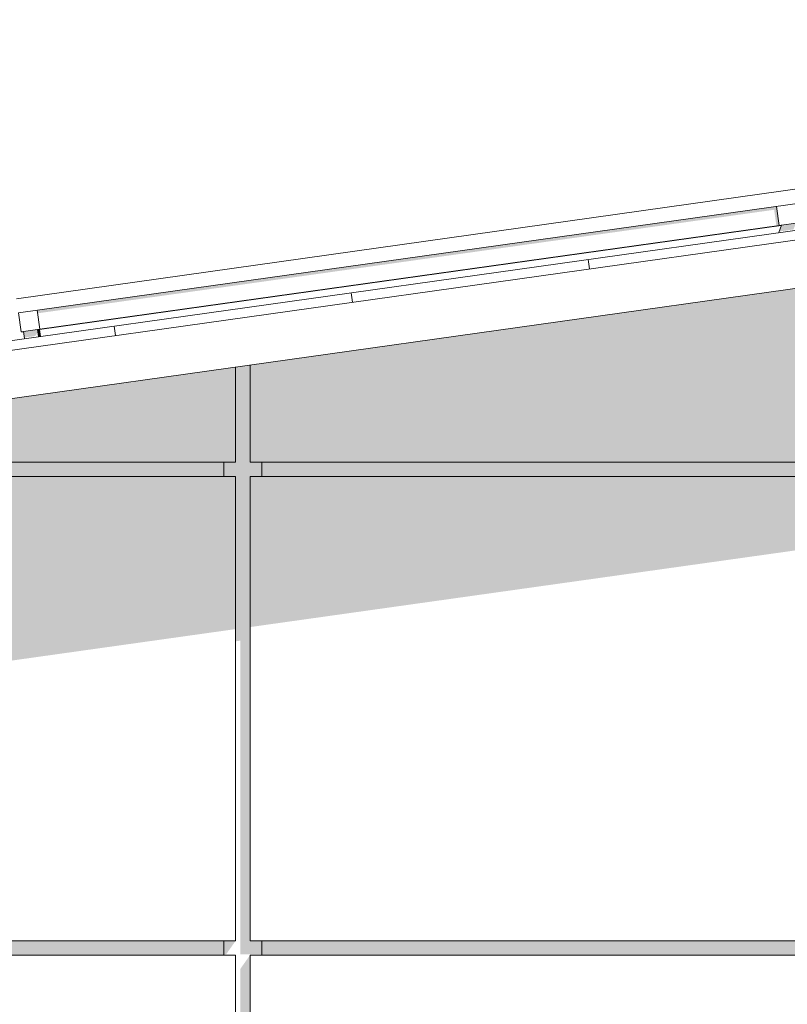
# Model space of a CAD drawing. Header units: metres. Extents: x -52 to 321, y -8 to 26.
# Tile 200 of 256: x 300.71 to 302.31, y 5.23 to 7.29. Entities that reach past the tile are written whole.
import ezdxf

# ---------------------------------------------------------------- set-up
doc = ezdxf.new("R2010")
doc.units = ezdxf.units.M
doc.header["$MEASUREMENT"] = 0
for name, color, linetype in [('30 Dachaufbau', 7, 'Continuous'), ('50 Sanitäreinrichtung', 7, 'Continuous'), ('70 PV-Anlage', 7, 'Continuous'), ('94 Genehmigungsplanung Bemaßung', 7, 'Continuous')]:
    doc.layers.add(name, color=color, linetype=linetype)
doc.styles.add('ERSTELLTER_STIL_2', font='arial.ttf')
doc.dimstyles.new('ERSTELLTER_STIL__1', dxfattribs={"dimtxt": 0.25, "dimasz": 0.19, "dimexe": 0.18, "dimexo": 0.1, "dimgap": 0, "dimtad": 1, "dimtih": 1, "dimtoh": 1, "dimzin": 0, "dimdsep": 46, "dimtxsty": 'ERSTELLTER_STIL_2', "dimblk": 'ARROWHEAD_6', "dimblk1": 'ARROWHEAD_6', "dimblk2": 'ARROWHEAD_6', "dimcen": 0.09, "dimclrd": 7, "dimclre": 7, "dimclrt": 7, "dimazin": 0, "dimtfac": 1, "dimtdec": 4, "dimtmove": 0, "dimatfit": 3, "dimfxl": 1, "dimtolj": 1, "dimtzin": 0, "dimarcsym": 0})

# ---------------------------------------------------------------- blocks, each defined once
blk = doc.blocks.new('*X31', base_point=(33626.1154, -0.0027))
at = {"layer": '30 Dachaufbau', "color": 7, "linetype": 'Continuous', "lineweight": 13}
for p, q in [((301.9005, 6.7662), (301.8977, 6.786)), ((301.9005, 6.7662), (301.8977, 6.786)), ((301.4053, 6.6966), (301.4025, 6.7164)), ((301.4053, 6.6966), (301.4025, 6.7164)), ((300.9102, 6.627), (300.9074, 6.6468)), ((300.9102, 6.627), (300.9074, 6.6468))]:
    blk.add_line(p, q, dxfattribs=at)
blk = doc.blocks.new('*D55', base_point=(33626.1154, -0.0027))
at = {"layer": '94 Genehmigungsplanung Bemaßung', "color": 7, "linetype": 'Continuous', "lineweight": 13}
for p, q in [((297.0161, 9.1905), (297.0161, 9.5655)), ((312.8361, 9.1905), (312.8361, 9.5655)), ((297.1161, 9.478), (296.9161, 9.278)), ((312.7361, 9.278), (312.9361, 9.478)), ((296.8661, 9.378), (297.0161, 9.378)), ((297.0161, 9.378), (312.8361, 9.378)), ((312.8361, 9.378), (312.9861, 9.378))]:
    blk.add_line(p, q, dxfattribs=at)
at = {"layer": '94 Genehmigungsplanung Bemaßung', "color": 7, "lineweight": 13, "insert": (304.4971, 9.428), "char_height": 0.25, "attachment_point": 7, "style": 'ERSTELLTER_STIL_2'}
blk.add_mtext('\\A1;{\\pql;\\fArial|b0|i0|c0|p0;\\W1.000000;15,82}', dxfattribs=at)
blk = doc.blocks.new('ARROWHEAD_6')
at = {"color": 0, "linetype": 'Continuous', "lineweight": 0}
for p, q in [((-0.5, -0.5), (0.5, 0.5)), ((0, 0), (-1, 0))]:
    blk.add_line(p, q, dxfattribs=at)

msp = doc.modelspace()

# ---------------------------------------------------------------- hatches: boundary and pattern name
at = {"layer": '50 Sanitäreinrichtung', "linetype": 'Continuous', "lineweight": 0, "true_color": 0x000000}
for points in [[(301.1911, 6.3623), (303.1611, 6.3623), (303.1611, 6.8423), (301.1911, 6.5655)], [(301.1611, 6.3623), (301.1361, 6.3623), (301.1361, 6.3323), (301.1611, 6.3323), (301.1611, 5.9881), (301.1711, 5.9895), (301.1711, 5.334), (301.2161, 5.334), (301.2161, 5.3623), (301.1911, 5.3623), (301.1911, 6.3323), (301.2161, 6.3323), (301.2161, 6.3623), (301.1911, 6.3623), (301.1911, 6.5655), (301.1611, 6.5613)], [(301.1611, 6.5613), (299.745, 6.3623), (301.1611, 6.3623)], [(299.5316, 6.3323), (301.1361, 6.3323), (301.1361, 6.3623), (299.745, 6.3623)], [(301.2161, 6.3623), (301.2161, 6.3323), (303.1361, 6.3323), (303.1361, 6.3623)], [(299.1911, 6.2844), (299.1911, 5.7367), (301.1611, 6.0136), (301.1611, 6.3323), (299.5316, 6.3323)], [(301.1911, 6.0178), (303.1611, 6.2947), (303.1611, 6.3323), (301.1911, 6.3323)], [(301.1361, 5.3623), (299.2161, 5.3623), (299.2161, 5.3323), (301.1361, 5.3323)], [(301.1611, 5.3623), (301.1361, 5.3623), (301.1361, 5.334), (301.1411, 5.334)], [(301.2161, 5.3323), (303.1361, 5.3323), (303.1361, 5.3623), (301.2161, 5.3623)], [(301.1911, 5.3323), (301.1711, 5.304), (301.1711, 4.334), (301.2161, 4.334), (301.2161, 4.3623), (301.1911, 4.3623)]]:
    msp.add_hatch(color=18, dxfattribs=at).paths.add_polyline_path(points)
at = {"layer": '70 PV-Anlage', "linetype": 'Continuous', "lineweight": 0, "true_color": 0x000000}
for points in [[(302.2914, 6.8967), (300.7466, 6.6796), (300.7475, 6.6734), (302.2864, 6.8897), (302.2911, 6.8563), (302.297, 6.8571)], [(300.7523, 6.64), (300.7523, 6.64), (302.2971, 6.8571), (302.297, 6.8571)], [(300.7524, 6.64), (300.7524, 6.64), (302.2972, 6.8571), (302.2971, 6.8571), (301.2393, 6.7085)], [(300.7525, 6.64), (300.7525, 6.64), (302.2973, 6.8571), (302.2972, 6.8571)], [(300.7526, 6.64), (300.7526, 6.64), (302.2974, 6.8571), (302.2973, 6.8571), (301.2393, 6.7084)], [(302.2974, 6.8571), (300.7527, 6.64), (300.7527, 6.64), (302.2975, 6.8571)], [(302.2975, 6.8571), (300.7528, 6.64), (300.7528, 6.64), (302.2976, 6.8571)], [(301.2393, 6.7084), (300.7529, 6.64), (300.7529, 6.64), (302.2977, 6.8571), (302.2976, 6.8571)], [(300.753, 6.64), (300.753, 6.64), (302.2978, 6.8571), (302.2977, 6.8571)], [(300.7531, 6.64), (300.7531, 6.64), (302.298, 6.8571), (302.2979, 6.8571)], [(300.7532, 6.64), (300.7532, 6.64), (302.2981, 6.8571), (302.298, 6.8571)], [(302.2981, 6.8571), (300.7534, 6.64), (300.7534, 6.64), (302.2982, 6.8571)], [(300.7535, 6.64), (300.7535, 6.64), (302.2983, 6.8571), (302.2982, 6.8571)], [(300.7536, 6.64), (300.7536, 6.64), (302.2984, 6.8571), (302.2983, 6.8571)], [(300.7537, 6.64), (300.7537, 6.64), (302.2985, 6.8571), (302.2984, 6.8571)], [(302.2985, 6.8571), (300.7538, 6.64), (300.7538, 6.64), (302.2986, 6.8571)], [(302.2986, 6.8571), (300.7539, 6.64), (300.7539, 6.64), (302.2987, 6.8571)], [(302.2987, 6.8571), (300.754, 6.64), (300.754, 6.64), (302.2988, 6.8571)], [(301.2393, 6.7082), (300.7541, 6.64), (300.7541, 6.64), (302.2989, 6.8571), (302.2988, 6.8571)], [(302.2989, 6.8571), (300.7542, 6.64), (300.7542, 6.64), (302.299, 6.8571)], [(300.7543, 6.64), (300.7543, 6.64), (302.2991, 6.8571), (302.299, 6.8571)], [(300.7544, 6.64), (300.7544, 6.64), (302.2993, 6.8571), (302.2992, 6.8571)], [(300.7545, 6.64), (300.7545, 6.64), (302.2994, 6.8571), (302.2993, 6.8571)], [(301.2393, 6.7081), (300.7547, 6.64), (300.7547, 6.64), (302.2995, 6.8571), (302.2994, 6.8571)], [(300.7548, 6.64), (300.7548, 6.64), (302.2996, 6.8571), (302.2995, 6.8571)], [(301.2393, 6.7081), (300.7549, 6.64), (300.7549, 6.64), (302.2997, 6.8571), (302.2996, 6.8571)], [(300.755, 6.64), (300.755, 6.64), (302.2998, 6.8571), (302.2997, 6.8571)], [(300.7551, 6.64), (300.7551, 6.64), (302.2999, 6.8571), (302.2998, 6.8571)], [(301.2393, 6.7081), (300.7552, 6.64), (300.7552, 6.64), (302.3, 6.8571), (302.2999, 6.8571)], [(300.7553, 6.64), (300.7553, 6.64), (302.3001, 6.8571), (302.3, 6.8571)], [(300.7554, 6.64), (300.7554, 6.64), (302.3002, 6.8571), (302.3001, 6.8571)], [(302.3002, 6.8571), (300.7555, 6.64), (300.7555, 6.64), (302.3003, 6.8571)], [(300.7556, 6.64), (300.7556, 6.64), (302.3004, 6.8571), (302.3003, 6.8571)], [(300.7557, 6.64), (300.7557, 6.64), (302.3006, 6.8571), (302.3005, 6.8571)], [(300.7558, 6.64), (300.7558, 6.64), (302.3007, 6.8571), (302.3006, 6.8571)], [(301.2393, 6.708), (300.756, 6.64), (300.756, 6.64), (302.3008, 6.8571), (302.3007, 6.8571)], [(302.2969, 6.8444), (302.3266, 6.8486), (302.3274, 6.8497), (302.3319, 6.862), (302.3017, 6.8578)], [(302.3017, 6.8578), (302.297, 6.8571), (302.2971, 6.8571), (302.3017, 6.8578)], [(302.2971, 6.8571), (302.2972, 6.8571), (302.3017, 6.8578), (302.3017, 6.8578)], [(302.3017, 6.8578), (302.2972, 6.8571), (302.2973, 6.8571), (302.3017, 6.8577)], [(302.2973, 6.8571), (302.2974, 6.8571), (302.3017, 6.8577), (302.3017, 6.8577)], [(302.2974, 6.8571), (302.2975, 6.8571), (302.3017, 6.8577), (302.3017, 6.8577)], [(302.2975, 6.8571), (302.2976, 6.8571), (302.3017, 6.8577), (302.3017, 6.8577)], [(302.2976, 6.8571), (302.2977, 6.8571), (302.3017, 6.8577), (302.3017, 6.8577)], [(302.2977, 6.8571), (302.2979, 6.8571), (302.3017, 6.8577), (302.3017, 6.8577)], [(302.2979, 6.8571), (302.298, 6.8571), (302.3017, 6.8576), (302.3017, 6.8577)], [(302.298, 6.8571), (302.2981, 6.8571), (302.3016, 6.8576), (302.3017, 6.8576)], [(302.2981, 6.8571), (302.2982, 6.8571), (302.3016, 6.8576), (302.3016, 6.8576)], [(302.2982, 6.8571), (302.2983, 6.8571), (302.3016, 6.8576), (302.3016, 6.8576)], [(302.2983, 6.8571), (302.2984, 6.8571), (302.3016, 6.8576), (302.3016, 6.8576)], [(302.2984, 6.8571), (302.2985, 6.8571), (302.3016, 6.8576), (302.3016, 6.8576)], [(302.2985, 6.8571), (302.2986, 6.8571), (302.3016, 6.8576), (302.3016, 6.8576)], [(302.2986, 6.8571), (302.2987, 6.8571), (302.3016, 6.8575), (302.3016, 6.8576)], [(302.2987, 6.8571), (302.2988, 6.8571), (302.3016, 6.8575), (302.3016, 6.8575)], [(302.3016, 6.8575), (302.2988, 6.8571), (302.2989, 6.8571), (302.3016, 6.8575)], [(302.2989, 6.8571), (302.299, 6.8571), (302.3016, 6.8575), (302.3016, 6.8575)], [(302.299, 6.8571), (302.2992, 6.8571), (302.3016, 6.8575), (302.3016, 6.8575)], [(302.2992, 6.8571), (302.2993, 6.8571), (302.3016, 6.8575), (302.3016, 6.8575)], [(302.2993, 6.8571), (302.2994, 6.8571), (302.3016, 6.8574), (302.3016, 6.8575)], [(302.2994, 6.8571), (302.2995, 6.8571), (302.3016, 6.8574), (302.3016, 6.8574)], [(302.2995, 6.8571), (302.2996, 6.8571), (302.3016, 6.8574), (302.3016, 6.8574)], [(302.2996, 6.8571), (302.2997, 6.8571), (302.3016, 6.8574), (302.3016, 6.8574)], [(302.2997, 6.8571), (302.2998, 6.8571), (302.3016, 6.8574), (302.3016, 6.8574)], [(302.2998, 6.8571), (302.2999, 6.8571), (302.3015, 6.8574), (302.3016, 6.8574)], [(302.2999, 6.8571), (302.3, 6.8571), (302.3015, 6.8573), (302.3015, 6.8574)], [(302.3, 6.8571), (302.3001, 6.8571), (302.3015, 6.8573), (302.3015, 6.8573)], [(302.3001, 6.8571), (302.3002, 6.8571), (302.3015, 6.8573), (302.3015, 6.8573)], [(302.3015, 6.8573), (302.3002, 6.8571), (302.3003, 6.8571), (302.3015, 6.8573)], [(302.3003, 6.8571), (302.3005, 6.8571), (302.3015, 6.8573), (302.3015, 6.8573)], [(302.3005, 6.8571), (302.3006, 6.8571), (302.3015, 6.8573), (302.3015, 6.8573)], [(302.3006, 6.8571), (302.3007, 6.8571), (302.3015, 6.8572), (302.3015, 6.8573)], [(302.3007, 6.8571), (302.3008, 6.8571), (302.3015, 6.8572), (302.3015, 6.8572)], [(300.7126, 6.6345), (300.7127, 6.6345), (300.7175, 6.6351), (300.7175, 6.6351)], [(300.7127, 6.6345), (300.7128, 6.6345), (300.7175, 6.6351), (300.7175, 6.6351)], [(300.7128, 6.6345), (300.7129, 6.6345), (300.7175, 6.6351), (300.7175, 6.6351)], [(300.7129, 6.6345), (300.713, 6.6345), (300.7175, 6.6351), (300.7175, 6.6351)], [(300.713, 6.6345), (300.7131, 6.6345), (300.7175, 6.6351), (300.7175, 6.6351)], [(300.7131, 6.6345), (300.7132, 6.6345), (300.7175, 6.6351), (300.7175, 6.6351)], [(300.7132, 6.6345), (300.7133, 6.6345), (300.7175, 6.635), (300.7175, 6.6351)], [(300.7133, 6.6345), (300.7134, 6.6345), (300.7175, 6.635), (300.7175, 6.635)], [(300.7134, 6.6345), (300.7135, 6.6345), (300.7175, 6.635), (300.7175, 6.635)], [(300.7135, 6.6345), (300.7136, 6.6345), (300.7175, 6.635), (300.7175, 6.635)], [(300.7136, 6.6345), (300.7137, 6.6345), (300.7175, 6.635), (300.7175, 6.635)], [(300.7137, 6.6345), (300.7139, 6.6345), (300.7175, 6.635), (300.7175, 6.635)], [(300.7175, 6.635), (300.7139, 6.6345), (300.714, 6.6345), (300.7175, 6.635)], [(300.714, 6.6345), (300.7141, 6.6345), (300.7175, 6.6349), (300.7175, 6.635)], [(300.7141, 6.6345), (300.7142, 6.6345), (300.7175, 6.6349), (300.7175, 6.6349)], [(300.7142, 6.6345), (300.7143, 6.6345), (300.7175, 6.6349), (300.7175, 6.6349)], [(300.7143, 6.6345), (300.7144, 6.6345), (300.7175, 6.6349), (300.7175, 6.6349)], [(300.7144, 6.6345), (300.7145, 6.6345), (300.7175, 6.6349), (300.7175, 6.6349)], [(300.7145, 6.6345), (300.7146, 6.6345), (300.7175, 6.6349), (300.7175, 6.6349)], [(300.7146, 6.6345), (300.7147, 6.6345), (300.7175, 6.6349), (300.7175, 6.6349)], [(300.7147, 6.6345), (300.7148, 6.6345), (300.7176, 6.6348), (300.7175, 6.6349)], [(300.7148, 6.6345), (300.7149, 6.6345), (300.7176, 6.6348), (300.7176, 6.6348)], [(300.7149, 6.6345), (300.715, 6.6345), (300.7176, 6.6348), (300.7176, 6.6348)], [(300.7176, 6.6348), (300.715, 6.6345), (300.7152, 6.6345), (300.7176, 6.6348)], [(300.7152, 6.6345), (300.7153, 6.6345), (300.7176, 6.6348), (300.7176, 6.6348)], [(300.7153, 6.6345), (300.7154, 6.6345), (300.7176, 6.6348), (300.7176, 6.6348)], [(300.7154, 6.6345), (300.7155, 6.6345), (300.7176, 6.6347), (300.7176, 6.6348)], [(300.7155, 6.6345), (300.7156, 6.6345), (300.7176, 6.6347), (300.7176, 6.6347)], [(300.7156, 6.6345), (300.7157, 6.6345), (300.7176, 6.6347), (300.7176, 6.6347)], [(300.7157, 6.6345), (300.7158, 6.6345), (300.7176, 6.6347), (300.7176, 6.6347)], [(300.7176, 6.6347), (300.7158, 6.6345), (300.7159, 6.6345), (300.7176, 6.6347)], [(300.7159, 6.6345), (300.716, 6.6345), (300.7176, 6.6347), (300.7176, 6.6347)], [(300.716, 6.6345), (300.7161, 6.6345), (300.7176, 6.6347), (300.7176, 6.6347)], [(300.7161, 6.6345), (300.7162, 6.6345), (300.7176, 6.6346), (300.7176, 6.6347)], [(300.7162, 6.6345), (300.7163, 6.6345), (300.7176, 6.6346), (300.7176, 6.6346)], [(300.7175, 6.6351), (300.7193, 6.6227), (300.7422, 6.6259), (300.7472, 6.6329), (300.7481, 6.6331), (300.7472, 6.6393)], [(300.7472, 6.6393), (300.7472, 6.6393), (300.7523, 6.64), (300.7522, 6.64)], [(300.7472, 6.6393), (300.7493, 6.6246), (300.7494, 6.6246), (300.7473, 6.6393)], [(300.7473, 6.6393), (300.7473, 6.6393), (300.7524, 6.64), (300.7523, 6.64)], [(300.7473, 6.6393), (300.7494, 6.6246), (300.7495, 6.6246), (300.7474, 6.6393)], [(300.7474, 6.6393), (300.7474, 6.6393), (300.7525, 6.64), (300.7524, 6.64)], [(300.7474, 6.6393), (300.7495, 6.6246), (300.7496, 6.6246), (300.7475, 6.6393)], [(300.7475, 6.6393), (300.7475, 6.6393), (300.7526, 6.64), (300.7525, 6.64)], [(300.7475, 6.6393), (300.7496, 6.6246), (300.7497, 6.6246), (300.7476, 6.6393)], [(300.7526, 6.64), (300.7477, 6.6393), (300.7477, 6.6393), (300.7527, 6.64)], [(300.7477, 6.6393), (300.7497, 6.6246), (300.7498, 6.6246), (300.7478, 6.6393)], [(300.7478, 6.6393), (300.7478, 6.6393), (300.7528, 6.64), (300.7527, 6.64)], [(300.7478, 6.6393), (300.7498, 6.6247), (300.7499, 6.6247), (300.7479, 6.6393)], [(300.7479, 6.6393), (300.7479, 6.6393), (300.7529, 6.64), (300.7528, 6.64)], [(300.7479, 6.6393), (300.7499, 6.6247), (300.75, 6.6247), (300.748, 6.6393)], [(300.748, 6.6393), (300.748, 6.6393), (300.753, 6.64), (300.7529, 6.64)], [(300.748, 6.6393), (300.75, 6.6247), (300.7501, 6.6247), (300.7481, 6.6393)], [(300.7481, 6.6393), (300.7481, 6.6393), (300.7531, 6.64), (300.753, 6.64)], [(300.7481, 6.6393), (300.7501, 6.6247), (300.7502, 6.6247), (300.7482, 6.6393)], [(300.7482, 6.6393), (300.7482, 6.6393), (300.7532, 6.64), (300.7531, 6.64)], [(300.7482, 6.6393), (300.7502, 6.6247), (300.7503, 6.6247), (300.7483, 6.6393)], [(300.7483, 6.6393), (300.7483, 6.6393), (300.7534, 6.64), (300.7532, 6.64)], [(300.7483, 6.6393), (300.7504, 6.6247), (300.7505, 6.6247), (300.7484, 6.6393)], [(300.7484, 6.6393), (300.7484, 6.6393), (300.7535, 6.64), (300.7534, 6.64)], [(300.7484, 6.6393), (300.7505, 6.6247), (300.7506, 6.6248), (300.7485, 6.6393)], [(300.7485, 6.6393), (300.7485, 6.6393), (300.7536, 6.64), (300.7535, 6.64)], [(300.7485, 6.6393), (300.7506, 6.6248), (300.7507, 6.6248), (300.7486, 6.6393)], [(300.7486, 6.6393), (300.7486, 6.6393), (300.7537, 6.64), (300.7536, 6.64)], [(300.7486, 6.6393), (300.7507, 6.6248), (300.7508, 6.6248), (300.7487, 6.6393)], [(300.7487, 6.6393), (300.7487, 6.6393), (300.7538, 6.64), (300.7537, 6.64)], [(300.7487, 6.6393), (300.7508, 6.6248), (300.7509, 6.6248), (300.7488, 6.6393)], [(300.7488, 6.6393), (300.7488, 6.6393), (300.7539, 6.64), (300.7538, 6.64)], [(300.7488, 6.6393), (300.7509, 6.6248), (300.751, 6.6248), (300.7489, 6.6393)], [(300.749, 6.6393), (300.749, 6.6393), (300.754, 6.64), (300.7539, 6.64)], [(300.749, 6.6393), (300.751, 6.6248), (300.7511, 6.6248), (300.7491, 6.6393)], [(300.7491, 6.6393), (300.7491, 6.6393), (300.7541, 6.64), (300.754, 6.64)], [(300.7491, 6.6393), (300.7511, 6.6248), (300.7512, 6.6248), (300.7492, 6.6393)], [(300.7492, 6.6393), (300.7492, 6.6393), (300.7542, 6.64), (300.7541, 6.64)], [(300.7492, 6.6393), (300.7512, 6.6248), (300.7513, 6.6249), (300.7493, 6.6393)], [(300.7493, 6.6393), (300.7493, 6.6393), (300.7543, 6.64), (300.7542, 6.64)], [(300.7493, 6.6393), (300.7513, 6.6249), (300.7514, 6.6249), (300.7494, 6.6393)], [(300.7494, 6.6393), (300.7494, 6.6393), (300.7544, 6.64), (300.7543, 6.64)], [(300.7494, 6.6393), (300.7514, 6.6249), (300.7515, 6.6249), (300.7495, 6.6393)], [(300.7495, 6.6393), (300.7495, 6.6393), (300.7546, 6.64), (300.7544, 6.64)], [(300.7495, 6.6393), (300.7515, 6.6249), (300.7516, 6.6249), (300.7496, 6.6393)], [(300.7496, 6.6393), (300.7496, 6.6393), (300.7547, 6.64), (300.7546, 6.64)], [(300.7496, 6.6393), (300.7516, 6.6249), (300.7517, 6.6249), (300.7497, 6.6393)], [(300.7497, 6.6393), (300.7497, 6.6393), (300.7548, 6.64), (300.7547, 6.64)], [(300.7497, 6.6393), (300.7517, 6.6249), (300.7518, 6.6249), (300.7498, 6.6393)], [(300.7498, 6.6393), (300.7498, 6.6393), (300.7549, 6.64), (300.7548, 6.64)], [(300.7498, 6.6393), (300.7518, 6.6249), (300.7519, 6.6249), (300.7499, 6.6393)], [(300.7499, 6.6393), (300.7499, 6.6393), (300.755, 6.64), (300.7549, 6.64)], [(300.7499, 6.6393), (300.7519, 6.6249), (300.752, 6.625), (300.75, 6.6393)], [(300.75, 6.6393), (300.75, 6.6393), (300.7551, 6.64), (300.755, 6.64)], [(300.75, 6.6393), (300.7521, 6.625), (300.7522, 6.625), (300.7501, 6.6393)], [(300.7501, 6.6393), (300.7501, 6.6393), (300.7552, 6.64), (300.7551, 6.64)], [(300.7501, 6.6393), (300.7522, 6.625), (300.7523, 6.625), (300.7502, 6.6393)], [(300.7503, 6.6393), (300.7503, 6.6393), (300.7553, 6.64), (300.7552, 6.64)], [(300.7503, 6.6393), (300.7523, 6.625), (300.7524, 6.625), (300.7504, 6.6393)], [(300.7504, 6.6393), (300.7504, 6.6393), (300.7554, 6.64), (300.7553, 6.64)], [(300.7504, 6.6393), (300.7524, 6.625), (300.7525, 6.625), (300.7505, 6.6393)], [(300.7505, 6.6393), (300.7505, 6.6393), (300.7555, 6.64), (300.7554, 6.64)], [(300.7505, 6.6393), (300.7525, 6.625), (300.7526, 6.625), (300.7506, 6.6393)], [(300.7506, 6.6393), (300.7506, 6.6393), (300.7556, 6.64), (300.7555, 6.64)], [(300.7506, 6.6393), (300.7526, 6.625), (300.7527, 6.6251), (300.7507, 6.6393)], [(300.7507, 6.6393), (300.7507, 6.6393), (300.7557, 6.64), (300.7556, 6.64)], [(300.7507, 6.6393), (300.7527, 6.6251), (300.7528, 6.6251), (300.7508, 6.6393)], [(300.7508, 6.6393), (300.7508, 6.6393), (300.7559, 6.64), (300.7557, 6.64)], [(300.7508, 6.6393), (300.7528, 6.6251), (300.7529, 6.6251), (300.7509, 6.6393)], [(300.7509, 6.6393), (300.7509, 6.6393), (300.756, 6.64), (300.7559, 6.64)], [(300.7509, 6.6393), (300.7529, 6.6251), (300.753, 6.6251), (300.751, 6.6393)], [(300.7522, 6.64), (300.7523, 6.64), (300.7523, 6.64)], [(300.7523, 6.64), (300.7524, 6.64), (300.7524, 6.64), (300.7523, 6.64)], [(300.7524, 6.64), (300.7525, 6.64), (300.7525, 6.64)], [(300.7525, 6.64), (300.7526, 6.64), (300.7526, 6.64)], [(300.7526, 6.64), (300.7527, 6.64), (300.7527, 6.64), (300.7527, 6.64)], [(300.7527, 6.64), (300.7528, 6.64), (300.7528, 6.64)], [(300.7528, 6.64), (300.7529, 6.64), (300.7529, 6.64)], [(300.7529, 6.64), (300.753, 6.64), (300.753, 6.64)], [(300.753, 6.64), (300.7531, 6.64), (300.7531, 6.64)], [(300.7531, 6.64), (300.7532, 6.64), (300.7532, 6.64)], [(300.7532, 6.64), (300.7534, 6.64), (300.7534, 6.64)], [(300.7534, 6.64), (300.7535, 6.64), (300.7535, 6.64)], [(300.7536, 6.64), (300.7535, 6.64), (300.7536, 6.64)], [(300.7536, 6.64), (300.7537, 6.64), (300.7537, 6.64)], [(300.7537, 6.64), (300.7538, 6.64), (300.7538, 6.64)], [(300.7538, 6.64), (300.7539, 6.64), (300.7539, 6.64)], [(300.7539, 6.64), (300.754, 6.64), (300.754, 6.64)], [(300.754, 6.64), (300.7541, 6.64), (300.7541, 6.64), (300.7541, 6.64)], [(300.7541, 6.64), (300.7542, 6.64), (300.7542, 6.64)], [(300.7542, 6.64), (300.7543, 6.64), (300.7543, 6.64)], [(300.7543, 6.64), (300.7544, 6.64), (300.7544, 6.64)], [(300.7544, 6.64), (300.7545, 6.64), (300.7545, 6.64)], [(300.7546, 6.64), (300.7547, 6.64), (300.7547, 6.64)], [(300.7547, 6.64), (300.7548, 6.64), (300.7548, 6.64)], [(300.7548, 6.64), (300.7549, 6.64), (300.7549, 6.64)], [(300.7549, 6.64), (300.755, 6.64), (300.755, 6.64)], [(300.755, 6.64), (300.7551, 6.64), (300.7551, 6.64)], [(300.7551, 6.64), (300.7552, 6.64), (300.7552, 6.64)], [(300.7552, 6.64), (300.7553, 6.64), (300.7553, 6.64)], [(300.7553, 6.64), (300.7554, 6.64), (300.7554, 6.64)], [(300.7554, 6.64), (300.7555, 6.64), (300.7555, 6.64)], [(300.7555, 6.64), (300.7556, 6.64), (300.7556, 6.64)], [(300.7556, 6.64), (300.7557, 6.64), (300.7557, 6.64)], [(300.7557, 6.64), (300.7558, 6.64), (300.7558, 6.64)], [(300.7559, 6.64), (300.756, 6.64), (300.756, 6.64)]]:
    msp.add_hatch(color=18, dxfattribs=at).paths.add_polyline_path(points)

# ---------------------------------------------------------------- linework, layer by layer
at = {"layer": '30 Dachaufbau', "color": 7, "linetype": 'Continuous', "lineweight": 13}
for p, q in [((296.4512, 6.0205), (304.9261, 7.2116)), ((304.9261, 7.1914), (296.454, 6.0007)), ((304.9261, 7.0904), (296.4679, 5.9017))]:
    msp.add_line(p, q, dxfattribs=at)
at = {"layer": '50 Sanitäreinrichtung', "color": 251, "linetype": 'Continuous', "lineweight": 18, "true_color": 0x5f5f5f}
for p, q in [((301.1911, 6.3623), (301.1911, 6.5655)), ((301.1611, 6.3623), (301.1611, 6.5613)), ((301.1611, 6.3623), (299.745, 6.3623)), ((301.1361, 6.3323), (301.1361, 6.3623)), ((303.1611, 6.3623), (301.1911, 6.3623)), ((301.2161, 6.3623), (301.2161, 6.3323)), ((301.1611, 6.3323), (299.5316, 6.3323)), ((301.1611, 5.3623), (301.1611, 6.3323)), ((303.1611, 6.3323), (301.1911, 6.3323)), ((301.1911, 5.3623), (301.1911, 6.3323)), ((301.1611, 5.3623), (299.1911, 5.3623)), ((301.1361, 5.3323), (301.1361, 5.3623)), ((303.1611, 5.3623), (301.1911, 5.3623)), ((301.2161, 5.3623), (301.2161, 5.3323)), ((301.1611, 5.3323), (299.1911, 5.3323)), ((301.1611, 4.3623), (301.1611, 5.3323)), ((303.1611, 5.3323), (301.1911, 5.3323)), ((301.1911, 4.3623), (301.1911, 5.3323))]:
    msp.add_line(p, q, dxfattribs=at)
at = {"layer": '70 PV-Anlage', "color": 7, "linetype": 'Continuous', "lineweight": 13}
for p, q in [((302.4026, 6.9427), (300.7028, 6.7038)), ((302.4068, 6.913), (300.707, 6.6741)), ((302.297, 6.8571), (302.2914, 6.8967)), ((302.297, 6.8571), (300.7522, 6.64)), ((302.2971, 6.8571), (300.7523, 6.64)), ((302.2972, 6.8571), (300.7524, 6.64)), ((302.2973, 6.8571), (300.7525, 6.64)), ((302.2974, 6.8571), (300.7526, 6.64)), ((302.2975, 6.8571), (300.7527, 6.64)), ((302.2976, 6.8571), (300.7528, 6.64)), ((302.2977, 6.8571), (300.7529, 6.64)), ((302.2978, 6.8571), (300.753, 6.64)), ((302.298, 6.8571), (300.7531, 6.64)), ((302.2981, 6.8571), (300.7532, 6.64)), ((302.2982, 6.8571), (300.7534, 6.64)), ((302.2983, 6.8571), (300.7535, 6.64)), ((302.2984, 6.8571), (300.7536, 6.64)), ((302.2985, 6.8571), (300.7537, 6.64)), ((302.2986, 6.8571), (300.7538, 6.64)), ((302.2987, 6.8571), (300.7539, 6.64)), ((302.2988, 6.8571), (300.754, 6.64)), ((302.2989, 6.8571), (300.7541, 6.64)), ((302.299, 6.8571), (300.7542, 6.64)), ((302.2991, 6.8571), (300.7543, 6.64)), ((302.2993, 6.8571), (300.7544, 6.64)), ((302.2994, 6.8571), (300.7545, 6.64)), ((302.2995, 6.8571), (300.7547, 6.64)), ((302.2996, 6.8571), (300.7548, 6.64)), ((302.2997, 6.8571), (300.7549, 6.64)), ((302.2998, 6.8571), (300.755, 6.64)), ((302.2999, 6.8571), (300.7551, 6.64)), ((302.3, 6.8571), (300.7552, 6.64)), ((302.3001, 6.8571), (300.7553, 6.64)), ((302.3002, 6.8571), (300.7554, 6.64)), ((302.3003, 6.8571), (300.7555, 6.64)), ((302.3004, 6.8571), (300.7556, 6.64)), ((302.3006, 6.8571), (300.7557, 6.64)), ((302.3007, 6.8571), (300.7558, 6.64)), ((302.3008, 6.8571), (300.756, 6.64)), ((302.3017, 6.8578), (302.296, 6.8419)), ((302.3017, 6.8578), (302.297, 6.8571)), ((302.297, 6.8571), (302.2971, 6.8571)), ((302.2971, 6.8571), (302.3017, 6.8578)), ((302.2971, 6.8571), (302.2972, 6.8571)), ((302.2972, 6.8571), (302.3017, 6.8578)), ((302.2972, 6.8571), (302.2973, 6.8571)), ((302.2973, 6.8571), (302.3017, 6.8577)), ((302.2973, 6.8571), (302.2974, 6.8571)), ((302.2974, 6.8571), (302.3017, 6.8577)), ((302.2974, 6.8571), (302.2975, 6.8571)), ((302.2975, 6.8571), (302.3017, 6.8577)), ((302.2975, 6.8571), (302.2976, 6.8571)), ((302.2976, 6.8571), (302.3017, 6.8577)), ((302.2976, 6.8571), (302.2977, 6.8571)), ((302.2977, 6.8571), (302.3017, 6.8577)), ((302.2977, 6.8571), (302.2978, 6.8571)), ((302.2978, 6.8571), (302.3017, 6.8577)), ((302.2979, 6.8571), (302.298, 6.8571)), ((302.298, 6.8571), (302.3017, 6.8576)), ((302.298, 6.8571), (302.2981, 6.8571)), ((302.2981, 6.8571), (302.3016, 6.8576)), ((302.2981, 6.8571), (302.2982, 6.8571)), ((302.2982, 6.8571), (302.3016, 6.8576)), ((302.2982, 6.8571), (302.2983, 6.8571)), ((302.2983, 6.8571), (302.3016, 6.8576)), ((302.2983, 6.8571), (302.2984, 6.8571)), ((302.2984, 6.8571), (302.3016, 6.8576)), ((302.2984, 6.8571), (302.2985, 6.8571)), ((302.2985, 6.8571), (302.3016, 6.8576)), ((302.2985, 6.8571), (302.2986, 6.8571)), ((302.2986, 6.8571), (302.3016, 6.8576)), ((302.2986, 6.8571), (302.2987, 6.8571)), ((302.2987, 6.8571), (302.3016, 6.8575)), ((302.2987, 6.8571), (302.2988, 6.8571)), ((302.2988, 6.8571), (302.3016, 6.8575)), ((302.2988, 6.8571), (302.2989, 6.8571)), ((302.2989, 6.8571), (302.3016, 6.8575)), ((302.2989, 6.8571), (302.299, 6.8571)), ((302.299, 6.8571), (302.3016, 6.8575)), ((302.299, 6.8571), (302.2991, 6.8571)), ((302.2991, 6.8571), (302.3016, 6.8575)), ((302.2992, 6.8571), (302.2993, 6.8571)), ((302.2993, 6.8571), (302.3016, 6.8575)), ((302.2993, 6.8571), (302.2994, 6.8571)), ((302.2994, 6.8571), (302.3016, 6.8574)), ((302.2994, 6.8571), (302.2995, 6.8571)), ((302.2995, 6.8571), (302.3016, 6.8574)), ((302.2995, 6.8571), (302.2996, 6.8571)), ((302.2996, 6.8571), (302.3016, 6.8574)), ((302.2996, 6.8571), (302.2997, 6.8571)), ((302.2997, 6.8571), (302.3016, 6.8574)), ((302.2997, 6.8571), (302.2998, 6.8571)), ((302.2998, 6.8571), (302.3016, 6.8574)), ((302.2998, 6.8571), (302.2999, 6.8571)), ((302.2999, 6.8571), (302.3015, 6.8574)), ((302.2999, 6.8571), (302.3, 6.8571)), ((302.3, 6.8571), (302.3015, 6.8573)), ((302.3, 6.8571), (302.3001, 6.8571)), ((302.3001, 6.8571), (302.3015, 6.8573)), ((302.3001, 6.8571), (302.3002, 6.8571)), ((302.3002, 6.8571), (302.3015, 6.8573)), ((302.3002, 6.8571), (302.3003, 6.8571)), ((302.3003, 6.8571), (302.3015, 6.8573)), ((302.3003, 6.8571), (302.3004, 6.8571)), ((302.3004, 6.8571), (302.3015, 6.8573)), ((302.3005, 6.8571), (302.3006, 6.8571)), ((302.3006, 6.8571), (302.3015, 6.8573)), ((302.3006, 6.8571), (302.3007, 6.8571)), ((302.3007, 6.8571), (302.3015, 6.8572)), ((302.3007, 6.8571), (302.3008, 6.8571)), ((302.3008, 6.8571), (302.3015, 6.8572)), ((302.3319, 6.862), (302.3017, 6.8578)), ((300.7126, 6.6345), (300.707, 6.6741)), ((300.7522, 6.64), (300.7466, 6.6796)), ((300.7522, 6.64), (300.7126, 6.6345)), ((300.7126, 6.6345), (300.7127, 6.6345)), ((300.7127, 6.6345), (300.7175, 6.6351)), ((300.7127, 6.6345), (300.7128, 6.6345)), ((300.7128, 6.6345), (300.7175, 6.6351)), ((300.7128, 6.6345), (300.7129, 6.6345)), ((300.7129, 6.6345), (300.7175, 6.6351)), ((300.7129, 6.6345), (300.713, 6.6345)), ((300.713, 6.6345), (300.7175, 6.6351)), ((300.713, 6.6345), (300.7131, 6.6345)), ((300.7131, 6.6345), (300.7175, 6.6351)), ((300.7131, 6.6345), (300.7132, 6.6345)), ((300.7132, 6.6345), (300.7175, 6.6351)), ((300.7132, 6.6345), (300.7133, 6.6345)), ((300.7133, 6.6345), (300.7175, 6.635)), ((300.7133, 6.6345), (300.7134, 6.6345)), ((300.7134, 6.6345), (300.7175, 6.635)), ((300.7134, 6.6345), (300.7135, 6.6345)), ((300.7135, 6.6345), (300.7175, 6.635)), ((300.7135, 6.6345), (300.7136, 6.6345)), ((300.7136, 6.6345), (300.7175, 6.635)), ((300.7136, 6.6345), (300.7137, 6.6345)), ((300.7137, 6.6345), (300.7175, 6.635)), ((300.7137, 6.6345), (300.7139, 6.6345)), ((300.7139, 6.6345), (300.7175, 6.635)), ((300.7139, 6.6345), (300.714, 6.6345)), ((300.714, 6.6345), (300.7175, 6.635)), ((300.714, 6.6345), (300.7141, 6.6345)), ((300.7141, 6.6345), (300.7175, 6.6349)), ((300.7141, 6.6345), (300.7142, 6.6345)), ((300.7142, 6.6345), (300.7175, 6.6349)), ((300.7142, 6.6345), (300.7143, 6.6345)), ((300.7143, 6.6345), (300.7175, 6.6349)), ((300.7143, 6.6345), (300.7144, 6.6345)), ((300.7144, 6.6345), (300.7175, 6.6349)), ((300.7144, 6.6345), (300.7145, 6.6345)), ((300.7145, 6.6345), (300.7175, 6.6349)), ((300.7145, 6.6345), (300.7146, 6.6345)), ((300.7146, 6.6345), (300.7175, 6.6349)), ((300.7146, 6.6345), (300.7147, 6.6345)), ((300.7147, 6.6345), (300.7175, 6.6349)), ((300.7147, 6.6345), (300.7148, 6.6345)), ((300.7148, 6.6345), (300.7176, 6.6348)), ((300.7148, 6.6345), (300.7149, 6.6345)), ((300.7149, 6.6345), (300.7176, 6.6348)), ((300.7149, 6.6345), (300.715, 6.6345)), ((300.715, 6.6345), (300.7176, 6.6348)), ((300.715, 6.6345), (300.7152, 6.6345)), ((300.7152, 6.6345), (300.7176, 6.6348)), ((300.7152, 6.6345), (300.7153, 6.6345)), ((300.7153, 6.6345), (300.7176, 6.6348)), ((300.7153, 6.6345), (300.7154, 6.6345)), ((300.7154, 6.6345), (300.7176, 6.6348)), ((300.7154, 6.6345), (300.7155, 6.6345)), ((300.7155, 6.6345), (300.7176, 6.6347)), ((300.7155, 6.6345), (300.7156, 6.6345)), ((300.7156, 6.6345), (300.7176, 6.6347)), ((300.7156, 6.6345), (300.7157, 6.6345)), ((300.7157, 6.6345), (300.7176, 6.6347)), ((300.7157, 6.6345), (300.7158, 6.6345)), ((300.7158, 6.6345), (300.7176, 6.6347)), ((300.7158, 6.6345), (300.7159, 6.6345)), ((300.7159, 6.6345), (300.7176, 6.6347)), ((300.7159, 6.6345), (300.716, 6.6345)), ((300.716, 6.6345), (300.7176, 6.6347)), ((300.716, 6.6345), (300.7161, 6.6345)), ((300.7161, 6.6345), (300.7176, 6.6347)), ((300.7161, 6.6345), (300.7162, 6.6345)), ((300.7162, 6.6345), (300.7176, 6.6346)), ((300.7162, 6.6345), (300.7163, 6.6345)), ((300.7163, 6.6345), (300.7176, 6.6346)), ((300.7175, 6.6351), (300.7196, 6.6204)), ((300.7493, 6.6246), (300.7472, 6.6393)), ((300.7473, 6.6393), (300.7472, 6.6393)), ((300.7473, 6.6393), (300.7523, 6.64)), ((300.7494, 6.6246), (300.7473, 6.6393)), ((300.7474, 6.6393), (300.7473, 6.6393)), ((300.7474, 6.6393), (300.7524, 6.64)), ((300.7495, 6.6246), (300.7474, 6.6393)), ((300.7475, 6.6393), (300.7474, 6.6393)), ((300.7475, 6.6393), (300.7525, 6.64)), ((300.7496, 6.6246), (300.7475, 6.6393)), ((300.7476, 6.6393), (300.7475, 6.6393)), ((300.7476, 6.6393), (300.7526, 6.64)), ((300.7497, 6.6246), (300.7476, 6.6393)), ((300.7478, 6.6393), (300.7477, 6.6393)), ((300.7478, 6.6393), (300.7527, 6.64)), ((300.7498, 6.6246), (300.7478, 6.6393)), ((300.7479, 6.6393), (300.7478, 6.6393)), ((300.7479, 6.6393), (300.7528, 6.64)), ((300.7499, 6.6247), (300.7479, 6.6393)), ((300.748, 6.6393), (300.7479, 6.6393)), ((300.748, 6.6393), (300.7529, 6.64)), ((300.75, 6.6247), (300.748, 6.6393)), ((300.7481, 6.6393), (300.748, 6.6393)), ((300.7481, 6.6393), (300.753, 6.64)), ((300.7501, 6.6247), (300.7481, 6.6393)), ((300.7482, 6.6393), (300.7481, 6.6393)), ((300.7482, 6.6393), (300.7531, 6.64)), ((300.7502, 6.6247), (300.7482, 6.6393)), ((300.7483, 6.6393), (300.7482, 6.6393)), ((300.7483, 6.6393), (300.7532, 6.64)), ((300.7503, 6.6247), (300.7483, 6.6393)), ((300.7484, 6.6393), (300.7483, 6.6393)), ((300.7484, 6.6393), (300.7534, 6.64)), ((300.7505, 6.6247), (300.7484, 6.6393)), ((300.7485, 6.6393), (300.7484, 6.6393)), ((300.7485, 6.6393), (300.7535, 6.64)), ((300.7506, 6.6248), (300.7485, 6.6393)), ((300.7486, 6.6393), (300.7485, 6.6393)), ((300.7486, 6.6393), (300.7536, 6.64)), ((300.7507, 6.6248), (300.7486, 6.6393)), ((300.7487, 6.6393), (300.7486, 6.6393)), ((300.7487, 6.6393), (300.7537, 6.64)), ((300.7508, 6.6248), (300.7487, 6.6393)), ((300.7488, 6.6393), (300.7487, 6.6393)), ((300.7488, 6.6393), (300.7538, 6.64)), ((300.7509, 6.6248), (300.7488, 6.6393)), ((300.7489, 6.6393), (300.7488, 6.6393)), ((300.7489, 6.6393), (300.7539, 6.64)), ((300.751, 6.6248), (300.7489, 6.6393)), ((300.7491, 6.6393), (300.749, 6.6393)), ((300.7491, 6.6393), (300.754, 6.64)), ((300.7511, 6.6248), (300.7491, 6.6393)), ((300.7492, 6.6393), (300.7491, 6.6393)), ((300.7492, 6.6393), (300.7541, 6.64)), ((300.7512, 6.6248), (300.7492, 6.6393)), ((300.7493, 6.6393), (300.7492, 6.6393)), ((300.7493, 6.6393), (300.7542, 6.64)), ((300.7513, 6.6249), (300.7493, 6.6393)), ((300.7494, 6.6393), (300.7493, 6.6393)), ((300.7494, 6.6393), (300.7543, 6.64)), ((300.7514, 6.6249), (300.7494, 6.6393)), ((300.7495, 6.6393), (300.7494, 6.6393)), ((300.7495, 6.6393), (300.7544, 6.64)), ((300.7515, 6.6249), (300.7495, 6.6393)), ((300.7496, 6.6393), (300.7495, 6.6393)), ((300.7496, 6.6393), (300.7545, 6.64)), ((300.7516, 6.6249), (300.7496, 6.6393)), ((300.7497, 6.6393), (300.7496, 6.6393)), ((300.7497, 6.6393), (300.7547, 6.64)), ((300.7517, 6.6249), (300.7497, 6.6393)), ((300.7498, 6.6393), (300.7497, 6.6393)), ((300.7498, 6.6393), (300.7548, 6.64)), ((300.7518, 6.6249), (300.7498, 6.6393)), ((300.7499, 6.6393), (300.7498, 6.6393)), ((300.7499, 6.6393), (300.7549, 6.64)), ((300.7519, 6.6249), (300.7499, 6.6393)), ((300.75, 6.6393), (300.7499, 6.6393)), ((300.75, 6.6393), (300.755, 6.64)), ((300.752, 6.625), (300.75, 6.6393)), ((300.7501, 6.6393), (300.75, 6.6393)), ((300.7501, 6.6393), (300.7551, 6.64)), ((300.7522, 6.625), (300.7501, 6.6393)), ((300.7502, 6.6393), (300.7501, 6.6393)), ((300.7502, 6.6393), (300.7552, 6.64)), ((300.7523, 6.625), (300.7502, 6.6393)), ((300.7504, 6.6393), (300.7503, 6.6393)), ((300.7504, 6.6393), (300.7553, 6.64)), ((300.7524, 6.625), (300.7504, 6.6393)), ((300.7505, 6.6393), (300.7504, 6.6393)), ((300.7505, 6.6393), (300.7554, 6.64)), ((300.7525, 6.625), (300.7505, 6.6393)), ((300.7506, 6.6393), (300.7505, 6.6393)), ((300.7506, 6.6393), (300.7555, 6.64)), ((300.7526, 6.625), (300.7506, 6.6393)), ((300.7507, 6.6393), (300.7506, 6.6393)), ((300.7507, 6.6393), (300.7556, 6.64)), ((300.7527, 6.6251), (300.7507, 6.6393)), ((300.7508, 6.6393), (300.7507, 6.6393)), ((300.7508, 6.6393), (300.7557, 6.64)), ((300.7528, 6.6251), (300.7508, 6.6393)), ((300.7509, 6.6393), (300.7508, 6.6393)), ((300.7509, 6.6393), (300.7558, 6.64)), ((300.7529, 6.6251), (300.7509, 6.6393)), ((300.751, 6.6393), (300.7509, 6.6393)), ((300.751, 6.6393), (300.756, 6.64)), ((300.753, 6.6251), (300.751, 6.6393)), ((300.7523, 6.64), (300.7522, 6.64)), ((300.7524, 6.64), (300.7523, 6.64)), ((300.7525, 6.64), (300.7524, 6.64)), ((300.7526, 6.64), (300.7525, 6.64)), ((300.7527, 6.64), (300.7526, 6.64)), ((300.7528, 6.64), (300.7527, 6.64)), ((300.7529, 6.64), (300.7528, 6.64)), ((300.753, 6.64), (300.7529, 6.64)), ((300.7531, 6.64), (300.753, 6.64)), ((300.7532, 6.64), (300.7531, 6.64)), ((300.7534, 6.64), (300.7532, 6.64)), ((300.7535, 6.64), (300.7534, 6.64)), ((300.7536, 6.64), (300.7535, 6.64)), ((300.7537, 6.64), (300.7536, 6.64)), ((300.7538, 6.64), (300.7537, 6.64)), ((300.7539, 6.64), (300.7538, 6.64)), ((300.754, 6.64), (300.7539, 6.64)), ((300.7541, 6.64), (300.754, 6.64)), ((300.7542, 6.64), (300.7541, 6.64)), ((300.7543, 6.64), (300.7542, 6.64)), ((300.7544, 6.64), (300.7543, 6.64)), ((300.7546, 6.64), (300.7544, 6.64)), ((300.7547, 6.64), (300.7546, 6.64)), ((300.7548, 6.64), (300.7547, 6.64)), ((300.7549, 6.64), (300.7548, 6.64)), ((300.755, 6.64), (300.7549, 6.64)), ((300.7551, 6.64), (300.755, 6.64)), ((300.7552, 6.64), (300.7551, 6.64)), ((300.7553, 6.64), (300.7552, 6.64)), ((300.7554, 6.64), (300.7553, 6.64)), ((300.7555, 6.64), (300.7554, 6.64)), ((300.7556, 6.64), (300.7555, 6.64)), ((300.7557, 6.64), (300.7556, 6.64)), ((300.7559, 6.64), (300.7557, 6.64)), ((300.756, 6.64), (300.7559, 6.64))]:
    msp.add_line(p, q, dxfattribs=at)

# ---------------------------------------------------------------- block references
at = {"layer": '30 Dachaufbau', "lineweight": 0}
msp.add_blockref('*X31', (33626.1154, -0.0027), dxfattribs=at)

# ---------------------------------------------------------------- dimensions: what is measured, and where the dimension line sits
at = {"layer": '94 Genehmigungsplanung Bemaßung', "color": 7, "linetype": 'Continuous', "lineweight": 13}
dim = msp.add_linear_dim(base=(312.8361, 9.378), p1=(297.0161, 3.3473), p2=(312.8361, 3.3473), dimstyle='ERSTELLTER_STIL__1', dxfattribs=at)
dim.commit()
dim.dimension.update_dxf_attribs({"geometry": '*D55', "text_midpoint": (304.9158, 9.553), "dimtype": 160})

doc.saveas('drawing.dxf')
